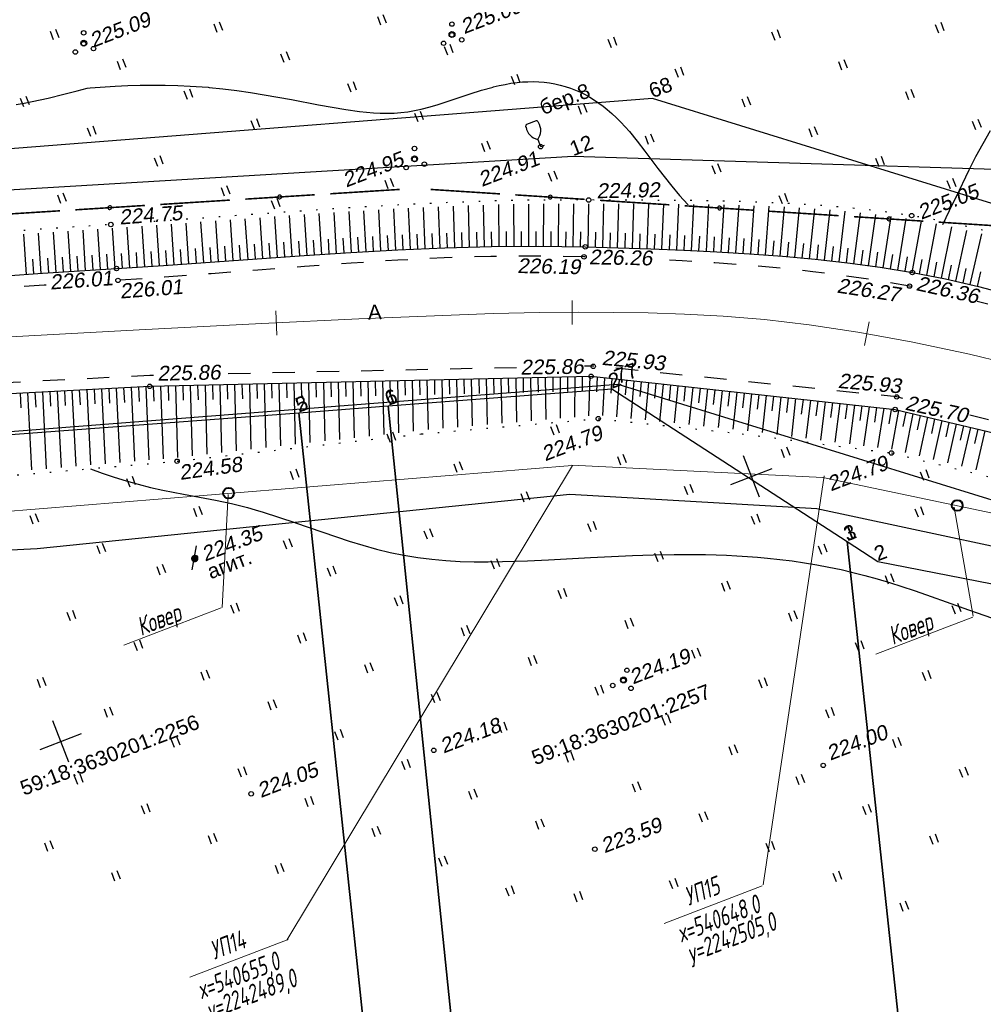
# Model space of a CAD drawing. Header units: millimetres. Extents: x -10 to 1169, y 1 to 1686.
# Tile 210 of 224: x 751 to 816, y 1521 to 1587. Entities that reach past the tile are written whole.
import ezdxf
from ezdxf.enums import TextEntityAlignment as Align
from ezdxf.lldxf.tags import DXFTag

# ---------------------------------------------------------------- set-up
doc = ezdxf.new("R2010")
doc.units = ezdxf.units.MM
for name, pattern in [('ADOT1', [1, 0, -1]), ('AHIDDEN2', [3, 1.5, -1.5]), ('CONTI', [0]), ('PHANTOM2', [1.25, 0.625, -0.125, 0.125, -0.125, 0.125, -0.125])]:
    doc.linetypes.add(name, pattern=pattern)
for name, color, linetype in [('CONTURS', 7, 'Continuous'), ('COORDS', 7, 'Continuous'), ('GPR_PICK', 7, 'Continuous'), ('IZOLINES', 32, 'Continuous'), ('PDIGIT', 170, 'Continuous'), ('PICKETS', 7, 'Continuous'), ('ОБЪЕКТЫ_АВТОДОРОГ', 7, 'Continuous'), ('УЧАСТКИ', 7, 'Continuous')]:
    doc.layers.add(name, color=color, linetype=linetype)
doc.layers.add('СВЯЗЬ', color=170, linetype='Связь', lineweight=30)
doc.styles.add('GPR', font='isocpeui.ttf', dxfattribs={"width": 0.8})
doc.styles.get("Standard").update_dxf_attribs({"font": 'arial.ttf'})
tags = doc.linetypes.add('газ', pattern='A,42.7,-5.08,["Г",Standard,S=2.54,R=0,X=-2.54,Y=-1.27],-3.81', length=51.59).pattern_tags.tags
tags[6] = DXFTag(74, 10)
doc.linetypes.add('Связь', pattern='A,12.5,[130,ltypeshp.shx,S=1,R=-30,X=0,Y=0.9],1,[130,ltypeshp.shx,S=1,R=-30,X=0,Y=0.9],1,[130,ltypeshp.shx,S=1,R=-30,X=0,Y=0.9],4.5', length=19)

# ---------------------------------------------------------------- blocks, each defined once
blk = doc.blocks.new('401')
at = {"layer": 'CONTURS'}
for p, q in [((0, 0), (0, 1.2)), ((0.8, 0), (0.8, 1.2))]:
    blk.add_line(p, q, dxfattribs=at)
blk = doc.blocks.new('394')
at = {"layer": 'CONTURS', "color": 7, "linetype": 'Continuous'}
for centre, radius in [((0.52, 1.35), 0.3), ((0.03, 0.04), 0.4), ((-1.46, -0.66), 0.3), ((1, -1.11), 0.3)]:
    blk.add_circle(centre, radius, dxfattribs=at)
blk = doc.blocks.new('390_2')
at = {"layer": 'CONTURS', "color": 7}
for p, q in [((0.7, 3.47), (-0.69, 3.47)), ((0, 1.06), (0, 0.03)), ((0.02, 0), (0.58, 0))]:
    blk.add_line(p, q, dxfattribs=at)
at = {"layer": 'CONTURS', "color": 7, "linetype": 'Continuous'}
for centre, radius, start, end in [((1.01, 2.72), 1.95, 167.2459, 239.376), ((-19.94, 7.46), 19.52, 347.2459, 347.6983), ((-0.65, 3.26), 0.22, 101.9408, 167.6983), ((-0.69, 3.45), 0.0195, 90, 101.9408), ((-1.01, 2.72), 1.95, 300.624, 12.7541), ((0.65, 3.26), 0.22, 12.3017, 76.9673), ((19.94, 7.46), 19.52, 192.3017, 192.7541)]:
    blk.add_arc(centre, radius, start, end, dxfattribs=at)
blk = doc.blocks.new('107_1')
at = {"layer": 'CONTURS', "color": 7, "linetype": 'Continuous', "const_width": 0.5}
blk.add_lwpolyline([(-0.25, 0, 1), (0.25, 0, 1)], format="xyb", close=True, dxfattribs=at)
blk = doc.blocks.new('133')
at = {"layer": 'CONTURS', "color": 7, "linetype": 'Continuous', "const_width": 0.2}
for points in [[(-11, 0), (-2, 0)], [(0, 0), (9, 0)]]:
    blk.add_lwpolyline(points, dxfattribs=at)
at = {"layer": 'CONTURS', "color": 7, "linetype": 'Continuous', "const_width": 0.5}
blk.add_lwpolyline([(-6.79, 0, 1), (-6.29, 0, 1)], format="xyb", close=True, dxfattribs=at)
blk = doc.blocks.new('пкк')
at = {"layer": 'ОБЪЕКТЫ_АВТОДОРОГ', "lineweight": 15, "ltscale": 200}
blk.add_line((-0.011, -0.822), (-0.008, 0.805), dxfattribs=at)

msp = doc.modelspace()

# ---------------------------------------------------------------- linework, layer by layer
at = {"linetype": 'Continuous', "lineweight": 40}
for centre in [(764.97483, 1555.44269), (814.2128, 1554.61394)]:
    msp.add_circle(centre, 0.36213, dxfattribs=at)
at = {"layer": 'CONTURS', "lineweight": -2}
for p, q in [((786.2641, 1572.12888), (786.28064, 1574.99941)), ((787.264, 1572.1144), (787.29678, 1575.00133)), ((788.26389, 1572.09991), (788.31141, 1575.00325)), ((789.26375, 1572.08287), (789.32699, 1575.00496)), ((790.26334, 1572.05442), (790.33909, 1574.99872)), ((791.26294, 1572.02597), (791.34985, 1574.99248)), ((792.2624, 1571.99327), (792.36107, 1574.9874)), ((771.27738, 1571.57736), (771.10414, 1574.33633)), ((772.27529, 1571.64194), (772.10801, 1574.4026)), ((773.27322, 1571.70624), (773.11377, 1574.469)), ((774.27167, 1571.76202), (774.1191, 1574.52838)), ((775.27011, 1571.81781), (775.12477, 1574.58735)), ((776.26855, 1571.8736), (776.13201, 1574.64642)), ((777.26753, 1571.91886), (777.14269, 1574.69818)), ((778.26658, 1571.96237), (778.15284, 1574.74722)), ((779.26563, 1572.00587), (779.16426, 1574.79632)), ((780.2651, 1572.03856), (780.1793, 1574.8385)), ((781.26471, 1572.06627), (781.19314, 1574.87472)), ((782.26433, 1572.09397), (782.20805, 1574.91098)), ((783.26417, 1572.11171), (783.22672, 1574.94153)), ((784.26414, 1572.12009), (784.24324, 1574.96204)), ((785.2641, 1572.12847), (785.26024, 1574.98256)), ((793.26186, 1571.96043), (793.37237, 1574.9825)), ((794.26114, 1571.92245), (794.38549, 1574.97568)), ((795.26035, 1571.88273), (795.39908, 1574.96806)), ((796.25936, 1571.8381), (796.41521, 1574.95675)), ((797.25815, 1571.78901), (797.43165, 1574.94233)), ((798.25676, 1571.73637), (798.45097, 1574.92368)), ((799.25491, 1571.67542), (799.46985, 1574.89834)), ((800.25298, 1571.61338), (800.49154, 1574.86937)), ((801.25014, 1571.53804), (801.5112, 1574.829)), ((802.2473, 1571.4627), (802.5328, 1574.78672)), ((803.24326, 1571.37292), (803.55868, 1574.72676)), ((804.23899, 1571.28066), (804.58534, 1574.66678)), ((805.2335, 1571.17604), (805.61516, 1574.58353)), ((806.22724, 1571.06429), (806.64462, 1574.49964)), ((807.2199, 1570.94333), (807.67638, 1574.39112)), ((762.29938, 1570.94869), (762.11001, 1573.69842)), ((763.29692, 1571.01879), (763.106, 1573.76992)), ((764.2944, 1571.08979), (764.10235, 1573.84193)), ((765.29182, 1571.16151), (765.09964, 1573.91432)), ((766.28925, 1571.23323), (766.09789, 1573.98677)), ((767.28672, 1571.30425), (767.09729, 1574.05858)), ((768.28428, 1571.37413), (768.09735, 1574.12925)), ((769.28183, 1571.44401), (769.09843, 1574.19999)), ((770.27947, 1571.51279), (770.10115, 1574.27012)), ((808.2109, 1570.80952), (808.70612, 1574.27898)), ((809.20122, 1570.67065), (809.7368, 1574.14144)), ((810.18858, 1570.51221), (810.7628, 1573.99696)), ((811.17595, 1570.35377), (811.78656, 1573.82327)), ((752.3207, 1570.29643), (752.139, 1573.01393)), ((753.31859, 1570.36145), (753.13882, 1573.08274)), ((754.31648, 1570.4263), (754.13815, 1573.15151)), ((755.31444, 1570.49015), (755.13735, 1573.21905)), ((756.31249, 1570.55262), (756.13558, 1573.28558)), ((757.31054, 1570.61509), (757.13282, 1573.35221)), ((758.30844, 1570.67986), (758.1289, 1573.42019)), ((759.30632, 1570.74485), (759.12482, 1573.48816)), ((760.30421, 1570.80985), (760.12026, 1573.5561)), ((761.30184, 1570.8786), (761.11466, 1573.62698)), ((779.76537, 1572.02222), (779.7319, 1573.02166)), ((780.76491, 1572.05241), (780.73686, 1573.05202)), ((781.76452, 1572.08012), (781.7418, 1573.07986)), ((782.76425, 1572.10284), (782.74765, 1573.1027)), ((783.76416, 1572.1159), (783.75387, 1573.11585)), ((784.76412, 1572.12428), (784.75977, 1573.12427)), ((785.7641, 1572.12867), (785.76632, 1573.12867)), ((786.76405, 1572.12164), (786.77262, 1573.1216)), ((787.76395, 1572.10715), (787.77781, 1573.10706)), ((788.76382, 1572.09139), (788.78283, 1573.09121)), ((789.76355, 1572.06865), (789.78723, 1573.06837)), ((790.76314, 1572.0402), (790.79065, 1573.03982)), ((791.76267, 1572.00962), (791.79379, 1573.00914)), ((812.15767, 1570.16341), (812.81663, 1573.63458)), ((813.13936, 1569.97294), (813.84151, 1573.43093)), ((814.11614, 1569.7587), (814.86554, 1573.19749)), ((751.32297, 1570.22921), (751.13955, 1572.94305)), ((767.7855, 1571.33919), (767.71735, 1572.33686)), ((768.78306, 1571.40907), (768.71601, 1572.40682)), ((769.78065, 1571.4784), (769.71518, 1572.47625)), ((770.77842, 1571.54508), (770.71482, 1572.54305)), ((771.77634, 1571.60965), (771.71476, 1572.60775)), ((772.77426, 1571.67409), (772.71521, 1572.67234)), ((773.77244, 1571.73413), (773.7161, 1572.73254)), ((774.77089, 1571.78992), (774.71715, 1572.78847)), ((775.76933, 1571.84571), (775.71854, 1572.84441)), ((776.76804, 1571.89623), (776.72101, 1572.89513)), ((777.76705, 1571.94062), (777.72421, 1572.9397)), ((778.76611, 1571.98412), (778.72755, 1572.98338)), ((792.76213, 1571.97685), (792.79688, 1572.97625)), ((793.7615, 1571.94144), (793.80013, 1572.94069)), ((794.76075, 1571.90259), (794.80356, 1572.90167)), ((795.75986, 1571.86041), (795.80728, 1572.85929)), ((796.75875, 1571.81356), (796.81119, 1572.81218)), ((797.75746, 1571.76269), (797.81535, 1572.76101)), ((798.75584, 1571.70589), (798.81953, 1572.70386)), ((799.75394, 1571.6444), (799.82377, 1572.64196)), ((800.75156, 1571.57571), (800.82765, 1572.57281)), ((801.74872, 1571.50037), (801.83106, 1572.49697)), ((802.74528, 1571.41781), (802.8349, 1572.41379)), ((815.09076, 1569.53485), (815.88294, 1572.96491)), ((758.80738, 1570.71236), (758.74168, 1571.7102)), ((759.80527, 1570.77735), (759.73884, 1571.77514)), ((760.80303, 1570.84422), (760.73564, 1571.84195)), ((761.80061, 1570.91365), (761.73229, 1571.91131)), ((762.79815, 1570.98374), (762.72918, 1571.98136)), ((763.79566, 1571.05429), (763.72624, 1572.05188)), ((764.79311, 1571.12565), (764.72348, 1572.12323)), ((765.79054, 1571.19737), (765.72105, 1572.19496)), ((766.78799, 1571.26874), (766.71901, 1572.26636)), ((803.74112, 1571.32679), (803.83884, 1572.322)), ((804.73625, 1571.22835), (804.8428, 1572.22266)), ((805.73037, 1571.12017), (805.84635, 1572.11342)), ((806.72357, 1571.00381), (806.84952, 1571.99585)), ((807.7154, 1570.87642), (807.8517, 1571.86709)), ((808.70606, 1570.74009), (808.85297, 1571.72924)), ((751.82184, 1570.26282), (751.75476, 1571.26057)), ((752.81965, 1570.32894), (752.75333, 1571.32674)), ((753.81754, 1570.39388), (753.75193, 1571.39172)), ((754.81546, 1570.45823), (754.75044, 1571.45611)), ((755.81347, 1570.52139), (755.74879, 1571.51929)), ((756.81151, 1570.58386), (756.74682, 1571.58176)), ((757.80949, 1570.64748), (757.7444, 1571.64536)), ((809.6949, 1570.59143), (809.85246, 1571.57894)), ((810.68227, 1570.43299), (810.85022, 1571.41878)), ((811.66681, 1570.25859), (811.84674, 1571.24227)), ((812.64851, 1570.06818), (812.84126, 1571.04942)), ((813.62775, 1569.86582), (813.83371, 1570.84438)), ((814.60345, 1569.64677), (814.82244, 1570.6225)), ((815.57672, 1569.41719), (815.80793, 1570.3901)), ((774.87852, 1563.01044), (774.90122, 1562.0107)), ((775.37839, 1563.02182), (775.4602, 1559.41394)), ((775.87827, 1563.0332), (775.90089, 1562.03345)), ((776.37814, 1563.04458), (776.45764, 1559.52561)), ((776.87801, 1563.05596), (776.90054, 1562.05621)), ((777.37788, 1563.06734), (777.45498, 1559.63727)), ((777.87775, 1563.07871), (777.90014, 1562.07897)), ((778.37762, 1563.09009), (778.45243, 1559.73726)), ((778.87749, 1563.10147), (778.89967, 1562.10172)), ((779.37736, 1563.11285), (779.44995, 1559.82281)), ((779.87723, 1563.12423), (779.8991, 1562.12447)), ((780.3771, 1563.13561), (780.44708, 1559.90833)), ((780.87697, 1563.14699), (780.89837, 1562.14722)), ((781.37684, 1563.15837), (781.44365, 1559.9938)), ((781.87671, 1563.16975), (781.89739, 1562.16996)), ((782.37658, 1563.18113), (782.43935, 1560.07918)), ((782.87645, 1563.19251), (782.89602, 1562.1927)), ((783.37632, 1563.20388), (783.43376, 1560.16445)), ((783.87619, 1563.21526), (783.89408, 1562.21542)), ((784.37606, 1563.22664), (784.42624, 1560.24954)), ((784.87593, 1563.23802), (784.89124, 1562.23814)), ((785.3758, 1563.2494), (785.41581, 1560.33436)), ((785.87568, 1563.26078), (785.88703, 1562.26084)), ((786.37555, 1563.27216), (786.40103, 1560.41877)), ((786.87542, 1563.28354), (786.88072, 1562.28355)), ((787.37529, 1563.29492), (787.37975, 1560.50257)), ((787.87516, 1563.3063), (787.87121, 1562.3063)), ((788.37503, 1563.31768), (788.34873, 1560.58542)), ((788.8749, 1563.32905), (788.85679, 1562.32922)), ((789.37477, 1563.34043), (789.30313, 1560.66684)), ((789.87244, 1563.2922), (789.83276, 1562.29299)), ((790.37011, 1563.24397), (790.23437, 1560.69471)), ((790.86713, 1563.18953), (790.80481, 1562.19147)), ((791.36416, 1563.13509), (791.18212, 1560.59523)), ((791.86119, 1563.08065), (791.78345, 1562.08368)), ((792.35822, 1563.02621), (792.14477, 1560.49409)), ((753.89013, 1562.36507), (753.94074, 1561.36636)), ((754.38946, 1562.39098), (754.64803, 1557.26393)), ((754.88879, 1562.41688), (754.93879, 1561.41813)), ((755.38811, 1562.44279), (755.64126, 1557.34903)), ((755.88744, 1562.46869), (755.93653, 1561.4699)), ((756.38677, 1562.4946), (756.63265, 1557.43396)), ((756.8861, 1562.5205), (756.9338, 1561.52164)), ((757.38543, 1562.54641), (757.62127, 1557.51865)), ((757.88476, 1562.57231), (757.93036, 1561.57335)), ((758.38409, 1562.59822), (758.60576, 1557.60298)), ((758.88341, 1562.62412), (758.92585, 1561.62502)), ((759.38274, 1562.65003), (759.58404, 1557.68676)), ((759.88251, 1562.66524), (759.92016, 1561.66595)), ((760.38228, 1562.68045), (760.55301, 1557.76971)), ((760.88215, 1562.69183), (760.91497, 1561.69237)), ((761.38202, 1562.70321), (761.53178, 1557.8547)), ((761.88189, 1562.71458), (761.91147, 1561.71502)), ((762.38176, 1562.72596), (762.51636, 1557.96488)), ((762.88163, 1562.73734), (762.90902, 1561.73772)), ((763.3815, 1562.74872), (763.50534, 1558.07557)), ((763.88137, 1562.7601), (763.90727, 1561.76044)), ((764.38124, 1562.77148), (764.49724, 1558.1866)), ((764.88111, 1562.78286), (764.906, 1561.78317)), ((765.38098, 1562.79424), (765.49108, 1558.29785)), ((765.88086, 1562.80562), (765.90506, 1561.80591)), ((766.38073, 1562.817), (766.48621, 1558.40925)), ((766.8806, 1562.82838), (766.90433, 1561.82866)), ((767.38047, 1562.83975), (767.4822, 1558.52075)), ((767.88034, 1562.85113), (767.90376, 1561.85141)), ((768.38021, 1562.86251), (768.47876, 1558.63232)), ((768.88008, 1562.87389), (768.90328, 1561.87416)), ((769.37995, 1562.88527), (769.4757, 1558.74393)), ((769.87982, 1562.89665), (769.90287, 1561.89692)), ((770.37969, 1562.90803), (770.47289, 1558.85557)), ((770.87956, 1562.91941), (770.90251, 1561.91967)), ((771.37943, 1562.93079), (771.47024, 1558.96723)), ((771.8793, 1562.94217), (771.90217, 1561.94243)), ((772.37917, 1562.95355), (772.46769, 1559.0789)), ((772.87904, 1562.96492), (772.90185, 1561.96518)), ((773.37891, 1562.9763), (773.46518, 1559.19058)), ((773.87878, 1562.98768), (773.90154, 1561.98794)), ((774.37865, 1562.99906), (774.4627, 1559.30226)), ((792.85524, 1562.97177), (792.76709, 1561.97567)), ((793.35227, 1562.91734), (793.11813, 1560.39176)), ((793.8493, 1562.8629), (793.7542, 1561.86743)), ((794.34633, 1562.80846), (794.09848, 1560.28868)), ((794.84335, 1562.75402), (794.74359, 1561.75901)), ((795.34038, 1562.69958), (795.08348, 1560.1851)), ((795.83741, 1562.64514), (795.73449, 1561.65045)), ((796.33444, 1562.5907), (796.07153, 1560.0812)), ((796.83146, 1562.53626), (796.72638, 1561.5418)), ((797.32849, 1562.48183), (797.06155, 1559.97709)), ((797.82552, 1562.42739), (797.7189, 1561.43309)), ((798.32255, 1562.37295), (798.05279, 1559.87285)), ((750.89416, 1562.20965), (750.94562, 1561.21097)), ((751.39349, 1562.23555), (751.66249, 1557.00813)), ((751.89282, 1562.26146), (751.9441, 1561.26277)), ((752.39214, 1562.28736), (752.65831, 1557.09346)), ((752.89147, 1562.31327), (752.94249, 1561.31457)), ((753.3908, 1562.33917), (753.65358, 1557.17873)), ((798.81957, 1562.31851), (798.71178, 1561.32434)), ((799.3166, 1562.26407), (799.04471, 1559.76854)), ((799.81363, 1562.20963), (799.70485, 1561.21557)), ((800.31066, 1562.15519), (800.03602, 1559.65653)), ((800.80768, 1562.10075), (800.69793, 1561.10679)), ((801.30471, 1562.04631), (801.02554, 1559.52964)), ((801.80174, 1561.99188), (801.69088, 1560.99804)), ((802.29877, 1561.93744), (802.01447, 1559.40283)), ((802.79579, 1561.883), (802.68352, 1560.88932)), ((803.29282, 1561.82856), (803.00232, 1559.27616)), ((803.78985, 1561.77412), (803.67561, 1560.78067)), ((804.28688, 1561.71968), (803.98835, 1559.14972)), ((804.7839, 1561.66524), (804.66684, 1560.67212)), ((805.28093, 1561.6108), (804.97158, 1559.02365)), ((805.77796, 1561.55636), (805.65676, 1560.56374)), ((806.27499, 1561.50193), (805.95052, 1558.89812)), ((806.77202, 1561.44749), (806.64469, 1560.45563)), ((807.26904, 1561.39305), (806.92298, 1558.77342)), ((807.76607, 1561.33861), (807.62966, 1560.34796)), ((808.2631, 1561.28417), (807.8857, 1558.64994)), ((808.76013, 1561.22973), (808.61021, 1560.24103)), ((809.25715, 1561.17529), (808.83375, 1558.52827)), ((809.75236, 1561.10619), (809.58216, 1560.12078)), ((810.24756, 1561.0371), (809.75991, 1558.40923)), ((810.734, 1560.92144), (810.54344, 1559.93976)), ((811.22044, 1560.80578), (810.68991, 1558.18854)), ((811.70688, 1560.69013), (811.50272, 1559.71119)), ((812.19332, 1560.57447), (811.6325, 1557.95867)), ((812.67976, 1560.45882), (812.46648, 1559.48182)), ((813.1662, 1560.34316), (812.58475, 1557.72638)), ((813.65264, 1560.2275), (813.43331, 1559.25185)), ((814.13908, 1560.11185), (813.54342, 1557.49251)), ((814.62552, 1559.99619), (814.40216, 1559.02145)), ((815.11196, 1559.88053), (814.50636, 1557.25759)), ((815.5984, 1559.76488), (815.37235, 1558.79076)), ((816.08484, 1559.64922), (815.47213, 1557.02197))]:
    msp.add_line(p, q, dxfattribs=at)
at = {"layer": 'CONTURS', "color": 1, "linetype": 'газ', "lineweight": 15}
for p, q in [((715.36839, 1551.39339), (788.18649, 1557.3148)), ((788.17966, 1557.32261), (805.13036, 1556.4912)), ((805.13036, 1556.4912), (825.70315, 1552.16795))]:
    msp.add_line(p, q, dxfattribs=at)
at = {"layer": 'CONTURS', "color": 0, "linetype": 'CONTI', "lineweight": 15}
for p, q in [((788.20529, 1557.30357), (768.90876, 1525.23972)), ((805.21124, 1556.61481), (801.08953, 1528.9679)), ((764.95523, 1555.35177), (764.54293, 1547.71939)), ((814.00864, 1554.49468), (815.29813, 1547.12492)), ((764.46877, 1547.68179), (757.90605, 1545.1626)), ((815.26365, 1547.07129), (808.70093, 1544.55209)), ((794.40378, 1526.36478), (801.03809, 1528.91146)), ((762.35957, 1522.72292), (768.99388, 1525.2696))]:
    msp.add_line(p, q, dxfattribs=at)
at = {"layer": 'CONTURS', "linetype": 'ADOT1', "flags": 128}
msp.add_lwpolyline([(858.21767, 1561.11363), (855.868, 1561.72616), (853.51942, 1562.34261), (851.17193, 1562.96298), (848.82553, 1563.58727), (846.48021, 1564.21548), (844.13599, 1564.8476), (841.79285, 1565.48364), (839.4508, 1566.1236), (837.10984, 1566.76748), (834.76997, 1567.41528), (832.406, 1568.10386), (830.05078, 1568.84074), (827.70104, 1569.60692), (825.35351, 1570.38345), (823.00492, 1571.15135), (820.65199, 1571.89166), (818.29144, 1572.58539), (815.92001, 1573.21358), (813.53442, 1573.75725), (811.1314, 1574.19744), (808.98014, 1574.50047), (806.81571, 1574.73632), (804.64045, 1574.91375), (802.45668, 1575.04151), (800.26673, 1575.12834), (798.07293, 1575.18302), (795.8776, 1575.21427), (793.68307, 1575.23086), (791.49167, 1575.24154), (789.30573, 1575.25507), (786.07647, 1575.24902), (782.84691, 1575.18392), (779.6172, 1575.06858), (776.38749, 1574.91182), (773.15794, 1574.72245), (769.92871, 1574.50928), (766.69995, 1574.28113), (763.47183, 1574.04682), (760.2445, 1573.81516), (757.01813, 1573.59496), (754.55676, 1573.4309), (752.09573, 1573.26155), (749.63505, 1573.08689), (747.1747, 1572.90693), (744.71469, 1572.72167), (742.25502, 1572.53111), (739.79568, 1572.33525), (737.33669, 1572.13409), (734.87803, 1571.92763), (732.41972, 1571.71587)], dxfattribs=at)
at = {"layer": 'CONTURS', "linetype": 'Continuous', "flags": 128}
msp.add_lwpolyline([(749.89071, 1570.13272), (752.39393, 1570.30137), (754.8975, 1570.46405), (757.40143, 1570.62078), (760.56739, 1570.82699), (763.73484, 1571.04956), (766.90338, 1571.27739), (770.07263, 1571.4994), (773.24218, 1571.7045), (776.41164, 1571.88159), (779.58062, 1572.01959), (782.74873, 1572.1074), (785.91556, 1572.13392), (789.08073, 1572.08808), (791.2953, 1572.02505), (793.5143, 1571.95214), (795.73569, 1571.86383), (797.95739, 1571.75465), (800.17736, 1571.61909), (802.39354, 1571.45165), (804.60387, 1571.24685), (806.8063, 1570.99918), (808.99876, 1570.70314), (811.17921, 1570.35324), (813.42252, 1569.91801), (815.65212, 1569.40592), (817.87056, 1568.83106)], dxfattribs=at)
at = {"layer": 'CONTURS', "linetype": 'AHIDDEN2', "flags": 128}
for points in [[(789.07945, 1571.41082), (788.99032, 1571.41391), (785.84528, 1571.46816), (782.69821, 1571.43905), (779.54953, 1571.34003), (776.39969, 1571.18452), (773.24913, 1570.98598), (770.09827, 1570.75784), (766.94757, 1570.51353), (763.79745, 1570.2665), (760.64835, 1570.03019), (757.50071, 1569.81804), (757.11221, 1569.79354)], [(811.16823, 1569.39788), (810.99215, 1569.43416), (808.8227, 1569.80702), (806.6408, 1570.12916), (804.44855, 1570.40502), (802.24806, 1570.63906), (800.04144, 1570.83572), (797.83081, 1570.99944), (795.61827, 1571.13468), (793.72392, 1571.22989)], [(752.6592, 1569.50841), (752.5029, 1569.49827), (750.00442, 1569.33157), (747.50621, 1569.16033), (745.00828, 1568.98455), (742.51062, 1568.80422), (740.01325, 1568.61935), (737.51615, 1568.42994), (735.01932, 1568.23598), (732.52278, 1568.03749)], [(856.84728, 1557.46198), (854.45505, 1557.97473), (852.06581, 1558.49885), (849.67955, 1559.03436), (847.29627, 1559.58126), (844.91597, 1560.13953), (842.53865, 1560.7092), (840.16432, 1561.29024), (837.79296, 1561.88267), (835.42459, 1562.48649), (833.05919, 1563.10168), (830.84551, 1563.71388), (828.64198, 1564.37365), (826.44539, 1565.0649), (824.2525, 1565.77155), (822.06009, 1566.47751), (819.86493, 1567.16671), (817.66379, 1567.82306), (815.56069, 1568.401)], [(784.44071, 1563.92117), (764.48605, 1563.49091)], [(810.54208, 1561.84228), (810.12283, 1561.94628), (789.62681, 1564.03299), (789.01533, 1564.01981)], [(759.91154, 1563.39227), (759.64828, 1563.3866), (740.028, 1562.40268)], [(830.88676, 1556.79344), (830.82546, 1556.81031), (815.05813, 1560.72192)]]:
    msp.add_lwpolyline(points, dxfattribs=at)
at = {"layer": 'CONTURS', "linetype": 'Continuous'}
msp.add_lwpolyline([(715.44318, 1560.34476), (735.14737, 1561.39272), (759.64609, 1562.66369), (789.46966, 1563.34259), (810.0158, 1561.0922), (830.59868, 1556.1984), (854.22659, 1549.68957)], dxfattribs=at)
at = {"layer": 'CONTURS', "linetype": 'ADOT1'}
msp.add_lwpolyline([(714.47925, 1554.7497), (727.19159, 1555.19603), (735.37311, 1555.26566), (749.59822, 1556.58049), (761.49461, 1557.5998), (778.01219, 1559.44909), (789.95305, 1560.47324), (799.67232, 1559.45116), (809.76618, 1558.15678), (831.69264, 1552.8072), (854.46455, 1546.21508)], dxfattribs=at)
at = {"layer": 'CONTURS'}
msp.add_lwpolyline([(762.50671, 1550.25357), (762.80398, 1551.87533)], dxfattribs=at)
at = {"layer": 'COORDS', "lineweight": -2}
for p, q in [((800.84826, 1555.17268), (799.77316, 1557.97342)), ((798.91034, 1556.03549), (801.71108, 1557.1106)), ((754.16924, 1537.25428), (753.09414, 1540.05502)), ((752.23132, 1538.1171), (755.03206, 1539.1922))]:
    msp.add_line(p, q, dxfattribs=at)
at = {"layer": 'IZOLINES'}
for points in [[(755.41491, 1582.81833), (755.6289, 1582.83403), (755.62899, 1582.83404), (755.62903, 1582.83383), (757.3161, 1582.94112), (758.16034, 1582.98117), (759.005, 1583.00853), (759.8499, 1583.021), (760.69476, 1583.01696), (761.53921, 1582.99533), (762.38285, 1582.95555), (763.58768, 1582.86703), (763.66098, 1582.86046), (763.66123, 1582.86043), (763.66138, 1582.86038), (764.59311, 1582.76526), (765.52239, 1582.6499), (766.44911, 1582.51627), (767.37332, 1582.36685), (769.21556, 1582.03358), (771.0546, 1581.68302), (772.89861, 1581.36358), (773.82542, 1581.23751), (774.75588, 1581.15077), (775.22236, 1581.12733), (775.68913, 1581.12034), (776.15549, 1581.13218), (776.62048, 1581.16479), (777.08303, 1581.2192), (777.54217, 1581.29511), (777.99728, 1581.39082), (778.59084, 1581.54243), (778.59938, 1581.5448), (778.59938, 1581.5448), (778.59938, 1581.5448), (778.59938, 1581.5448), (778.59938, 1581.5448), (778.59939, 1581.5448), (778.5994, 1581.54481), (778.60003, 1581.54695), (779.14323, 1581.70517), (780.218, 1582.05791), (781.28944, 1582.4206), (782.06128, 1582.66623), (782.85212, 1582.88797), (782.85938, 1582.88981), (782.85938, 1582.88982), (782.85938, 1582.88982), (782.85939, 1582.88982), (782.8594, 1582.88982), (782.85972, 1582.88938), (783.25535, 1582.98498), (783.65364, 1583.06805), (784.05434, 1583.13743), (784.47157, 1583.19316), (784.47363, 1583.19339), (784.47363, 1583.19339), (784.47363, 1583.19339), (784.47363, 1583.19339), (784.47363, 1583.19339), (784.47363, 1583.19339), (784.47364, 1583.19339), (784.47373, 1583.19311), (784.83847, 1583.22725), (785.20407, 1583.24652), (785.5699, 1583.25039), (785.93528, 1583.23822), (786.29944, 1583.20947), (786.66156, 1583.16382), (787.02079, 1583.10106), (787.37628, 1583.02116), (787.72718, 1582.92426), (788.07269, 1582.8106), (788.41206, 1582.68059), (788.74459, 1582.53475), (789.0697, 1582.37368), (789.38689, 1582.19808), (789.69576, 1582.00874), (789.99604, 1581.80647), (790.28523, 1581.59395), (790.55857, 1581.3764), (790.55779, 1581.37867), (790.87883, 1581.10012), (791.18897, 1580.80984), (791.48799, 1580.5084), (792.05579, 1579.87841), (792.59137, 1579.2215), (793.10622, 1578.5484), (793.97727, 1577.38268), (793.97837, 1577.3847), (794.92419, 1576.17918), (795.44838, 1575.56426), (796.01761, 1574.94079), (796.02851, 1574.9293), (796.02851, 1574.92929), (796.02852, 1574.92929)], [(750.62986, 1581.69882), (751.16958, 1581.79622), (751.70746, 1581.90296), (752.77815, 1582.13938), (753.84314, 1582.39955), (754.73312, 1582.63185), (755.41491, 1582.81833)], [(813.23301, 1573.59446), (813.69239, 1574.53595), (814.1281, 1575.45648), (814.12797, 1575.45384), (815.00729, 1577.28239), (815.46964, 1578.18519), (815.95511, 1579.07541), (816.46837, 1579.94938)], [(755.63359, 1557.07607), (756.43628, 1556.79632), (757.2434, 1556.52997), (758.05544, 1556.27948), (758.87252, 1556.04655), (759.69477, 1555.83343), (760.52222, 1555.64259), (761.22551, 1555.49903), (761.92191, 1555.37024), (761.92004, 1555.36934), (764.0942, 1554.97353), (764.63476, 1554.85968), (765.17328, 1554.73679), (765.70951, 1554.60457), (766.24336, 1554.46324), (766.77483, 1554.31337), (767.30401, 1554.15577), (768.35622, 1553.82125), (769.5194, 1553.42773), (769.50511, 1553.43113), (773.12646, 1552.1982), (774.0413, 1551.9201), (774.96286, 1551.66624), (775.89158, 1551.44166), (776.82719, 1551.25016), (777.76881, 1551.09395), (778.71516, 1550.97338), (779.66479, 1550.88702), (780.6164, 1550.83201), (781.56895, 1550.80447), (782.5217, 1550.80001), (783.47425, 1550.81413), (784.32286, 1550.83887), (785.1793, 1550.87253), (785.18146, 1550.87262), (785.18224, 1550.8742), (786.59917, 1550.94089), (789.43209, 1551.09272), (790.8467, 1551.16328), (790.84688, 1551.16328), (790.84722, 1551.1633), (790.84679, 1551.16416), (792.25913, 1551.22344), (793.67192, 1551.26866), (795.08507, 1551.29421), (796.49827, 1551.29549), (797.20477, 1551.28565), (797.91109, 1551.26813), (798.61713, 1551.24244), (799.32275, 1551.20808), (800.02782, 1551.16457), (800.71817, 1551.11259), (801.3935, 1551.05227), (801.38761, 1551.05162), (802.22266, 1550.96466), (803.05563, 1550.8607), (803.88624, 1550.74016), (804.714, 1550.60231), (805.53845, 1550.44661), (806.35911, 1550.27284), (807.16052, 1550.08486), (807.95834, 1549.8801), (807.95872, 1549.88), (807.95947, 1549.8798), (807.95862, 1549.87954), (808.80184, 1549.6454), (809.64032, 1549.39512), (810.47458, 1549.1314), (811.30524, 1548.85666), (812.13298, 1548.57337), (813.78267, 1547.99033), (814.97136, 1547.5632), (814.97272, 1547.56271), (814.97234, 1547.5635), (816.59011, 1546.9835)]]:
    msp.add_lwpolyline(points, dxfattribs=at)
at = {"layer": 'PICKETS', "color": 7, "lineweight": -2}
for centre in [(780.06401, 1586.41646), (755.1794, 1585.82429), (786.05616, 1578.85675), (777.53718, 1578.01169), (789.30573, 1575.25507), (811.1314, 1574.19744), (757.01813, 1573.59496), (789.08073, 1572.08808), (788.99032, 1571.41391), (757.40143, 1570.62078), (811.17921, 1570.35324), (757.50071, 1569.81804), (810.99215, 1569.43416), (789.6124, 1564.01437), (789.46966, 1563.34259), (759.64609, 1562.66369), (810.12283, 1561.94628), (810.0158, 1561.0922), (789.95305, 1560.47324), (761.49461, 1557.5998), (809.76618, 1558.15678), (762.7345, 1551.09938), (791.65036, 1542.79428), (778.83939, 1538.06191), (805.15541, 1537.04306), (766.50086, 1535.12083), (789.7263, 1531.38495)]:
    msp.add_circle(centre, 0.15, dxfattribs=at)
at = {"layer": 'ОБЪЕКТЫ_АВТОДОРОГ', "color": 0, "linetype": 'PHANTOM2', "lineweight": 15, "ltscale": 200}
msp.add_lwpolyline([(704.67517, 1563.43067), (721.31139, 1564.38296), (736.02071, 1565.21484), (748.599, 1565.91384), (758.92597, 1566.47226), (767.21681, 1566.90137), (773.77058, 1567.21719), (778.88635, 1567.43578), (782.86317, 1567.57314), (786.00009, 1567.64532), (788.59619, 1567.66835), (790.95052, 1567.65825), (793.31931, 1567.62425), (795.78748, 1567.5484), (798.39713, 1567.4059), (801.19037, 1567.17199), (804.2093, 1566.82189), (807.496, 1566.33084), (811.09258, 1565.67405), (815.04114, 1564.82675), (819.36186, 1563.77542)], dxfattribs=at)
at = {"layer": 'СВЯЗЬ', "color": 5, "linetype": 'Связь', "lineweight": 30}
msp.add_lwpolyline([(1140.17938, 1586.19975), (1135.18964, 1584.48787), (1078.1599, 1548.52569), (1066.45394, 1542.91172), (1027.16293, 1530.90976), (1015.71375, 1529.2217), (957.29678, 1536.35357), (952.16668, 1534.78451), (950.09809, 1528.67342), (940.49984, 1526.03079), (934.45956, 1528.92117), (931.89451, 1534.04127), (898.02976, 1533.2508), (861.27409, 1538.81666), (824.74606, 1550.10763), (804.72347, 1554.37155), (788.03299, 1555.34507), (752.03704, 1551.68887), (619.14119, 1544.95982), (587.69355, 1543.13491), (552.03439, 1543.13491)], dxfattribs=at)
at = {"layer": 'УЧАСТКИ', "color": 6, "linetype": 'Continuous', "lineweight": -2}
for p, q in [((793.61093, 1582.1188), (711.34404, 1575.6496)), ((871.2467, 1558.09534), (793.61093, 1582.1188)), ((788.25958, 1578.20082), (711.563, 1573.62335)), ((870.68597, 1575.62897), (788.25958, 1578.20082)), ((713.38801, 1556.73463), (791.27928, 1562.80007)), ((775.76468, 1561.33267), (790.87558, 1562.48443)), ((790.87558, 1562.48443), (806.76586, 1552.1742)), ((791.27928, 1562.80007), (867.11265, 1539.37011)), ((769.72635, 1560.87856), (775.76468, 1561.33267)), ((775.76468, 1561.33267), (780.36553, 1516.64321)), ((780.36553, 1516.64321), (775.76468, 1561.33267)), ((739.70917, 1558.60003), (769.72635, 1560.87856)), ((774.37726, 1516.97955), (769.72635, 1560.87856)), ((769.72635, 1560.87856), (774.37726, 1516.97955)), ((806.76586, 1552.1742), (810.29188, 1519.4653)), ((810.29188, 1519.4653), (806.76586, 1552.1742)), ((806.76586, 1552.1742), (808.83629, 1550.82667)), ((808.83629, 1550.82667), (837.80076, 1545.16025))]:
    msp.add_line(p, q, dxfattribs=at)

# ---------------------------------------------------------------- block references
at = {"layer": 'CONTURS', "lineweight": -2, "yscale": 0.5}
for name, p, xscale, zscale, rotation in [('401', (775.26579, 1587.06251), 0.5, 0.5, 21), ('401', (764.20891, 1586.56718), 0.5, 0.5, 21), ('394', (780.06401, 1586.41646), 0.5, 0.5, 21), ('401', (812.95825, 1586.53527), 0.5, 0.5, 21), ('401', (753.15202, 1586.07185), 0.5, 0.5, 21), ('394', (755.1794, 1585.82429), 0.5, 0.5, 21), ('401', (801.90137, 1586.03993), 0.5, 0.5, 21), ('401', (779.78761, 1585.04927), 0.5, 0.5, 21), ('401', (790.84449, 1585.5446), 0.5, 0.5, 21), ('401', (768.73072, 1584.55394), 0.5, 0.5, 21), ('401', (757.67384, 1584.05861), 0.5, 0.5, 21), ('401', (806.42319, 1584.02669), 0.5, 0.5, 21), ('401', (784.30943, 1583.03603), 0.5, 0.5, 21), ('401', (795.36631, 1583.53136), 0.5, 0.5, 21), ('401', (773.25254, 1582.54069), 0.5, 0.5, 21), ('401', (762.19566, 1582.04536), 0.5, 0.5, 21), ('401', (810.94501, 1582.01345), 0.5, 0.5, 21), ('401', (751.13878, 1581.55003), 0.5, 0.5, 21), ('401', (788.83125, 1581.02278), 0.5, 0.5, 21), ('401', (799.88813, 1581.51811), 0.5, 0.5, 21), ('401', (777.77436, 1580.52745), 0.5, 0.5, 21), ('401', (766.71748, 1580.03212), 0.5, 0.5, 21), ('390_2', (786.05616, 1578.85675), 0.5, 0.5, 21), ('401', (815.46683, 1580.0002), 0.5, 0.5, 21), ('401', (755.6606, 1579.53679), 0.5, 0.5, 21), ('401', (793.35307, 1579.00954), 0.5, 0.5, 21), ('401', (804.40995, 1579.50487), 0.5, 0.5, 21), ('394', (777.53718, 1578.01169), 0.5, 0.5, 21), ('401', (782.29618, 1578.51421), 0.5, 0.5, 21), ('401', (760.18242, 1577.52354), 0.5, 0.5, 21), ('401', (797.87488, 1576.9963), 0.5, 0.5, 21), ('401', (808.93177, 1577.49163), 0.5, 0.5, 21), ('401', (786.818, 1576.50096), 0.5, 0.5, 21), ('401', (775.76112, 1576.00563), 0.5, 0.5, 21), ('401', (813.75511, 1575.99809), 0.5, 0.5, 21), ('401', (753.64736, 1575.01497), 0.5, 0.5, 21), ('401', (764.70424, 1575.5103), 0.5, 0.5, 21), ('133', (771.84291, 1575.67299), 0.5229768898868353, 0.5229768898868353, 3.602346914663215), ('133', (783.30641, 1575.66611), 0.5212692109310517, 0.5212692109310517, 176.3170257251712), ('401', (802.3967, 1574.98305), 0.5, 0.5, 21), ('133', (760.36015, 1574.95008), 0.5229768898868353, 0.5229768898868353, 3.602346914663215), ('401', (768.09454, 1574.64044), 0.5, 0.5, 21), ('133', (794.75065, 1574.92946), 0.5212692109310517, 0.5212692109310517, 176.3170257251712), ('133', (748.87739, 1574.22717), 0.5229768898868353, 0.5229768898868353, 3.602346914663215), ('133', (806.19489, 1574.19281), 0.5212692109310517, 0.5212692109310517, 176.3170257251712), ('133', (817.63912, 1573.45616), 0.5212692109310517, 0.5212692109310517, 176.3170257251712), ('401', (786.96387, 1559.3533), 0.5, 0.5, 21), ('401', (775.90698, 1558.85796), 0.5, 0.5, 21), ('401', (802.54257, 1557.83538), 0.5, 0.5, 21), ('401', (791.48568, 1557.34005), 0.5, 0.5, 21), ('401', (769.37192, 1556.34939), 0.5, 0.5, 21), ('401', (780.4288, 1556.84472), 0.5, 0.5, 21), ('401', (758.31504, 1555.85406), 0.5, 0.5, 21), ('401', (811.94478, 1556.30694), 0.5, 0.5, 21), ('401', (796.0075, 1555.32681), 0.5, 0.5, 21), ('401', (784.95062, 1554.83148), 0.5, 0.5, 21), ('401', (762.83686, 1553.84081), 0.5, 0.5, 21), ('401', (811.58621, 1553.8089), 0.5, 0.5, 21), ('401', (751.77997, 1553.34548), 0.5, 0.5, 21), ('401', (800.52932, 1553.31356), 0.5, 0.5, 21), ('401', (789.47244, 1552.81823), 0.5, 0.5, 21), ('401', (778.41556, 1552.3229), 0.5, 0.5, 21), ('401', (756.30179, 1551.33224), 0.5, 0.5, 21), ('401', (768.91101, 1551.65521), 0.5, 0.5, 21), ('401', (805.05114, 1551.30032), 0.5, 0.5, 21), ('107_1', (762.68999, 1551.02036), 0.5, 0.5, 21), ('401', (793.99426, 1550.80499), 0.5, 0.5, 21), ('401', (760.3544, 1549.91073), 0.5, 0.5, 21), ('401', (771.8805, 1549.81432), 0.5, 0.5, 21), ('401', (782.93738, 1550.30966), 0.5, 0.5, 21), ('401', (809.57296, 1549.28708), 0.5, 0.5, 21), ('401', (798.51608, 1548.79175), 0.5, 0.5, 21), ('401', (776.40231, 1547.80108), 0.5, 0.5, 21), ('401', (787.4592, 1548.29641), 0.5, 0.5, 21), ('401', (765.34543, 1547.30575), 0.5, 0.5, 21), ('401', (814.09478, 1547.27383), 0.5, 0.5, 21), ('401', (754.28855, 1546.81042), 0.5, 0.5, 21), ('401', (803.0379, 1546.7785), 0.5, 0.5, 21), ('401', (780.92413, 1545.78784), 0.5, 0.5, 21), ('401', (791.98102, 1546.28317), 0.5, 0.5, 21), ('401', (769.86725, 1545.29251), 0.5, 0.5, 21), ('401', (758.81037, 1544.79717), 0.5, 0.5, 21), ('401', (807.55972, 1544.76526), 0.5, 0.5, 21), ('401', (785.44595, 1543.77459), 0.5, 0.5, 21), ('401', (796.50284, 1544.26993), 0.5, 0.5, 21), ('401', (774.38907, 1543.27926), 0.5, 0.5, 21), ('401', (763.33219, 1542.78393), 0.5, 0.5, 21), ('394', (791.65189, 1542.79248), 0.4999999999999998, 0.5, 1.599850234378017), ('401', (812.08154, 1542.75201), 0.5, 0.5, 21), ('401', (752.27531, 1542.2886), 0.5, 0.5, 21), ('401', (789.96777, 1541.76135), 0.5, 0.5, 21), ('401', (801.02465, 1542.25668), 0.5, 0.5, 21), ('401', (778.91089, 1541.26602), 0.5, 0.5, 21), ('401', (767.85401, 1540.77069), 0.5, 0.5, 21), ('401', (756.79713, 1540.27535), 0.5, 0.5, 21), ('401', (794.48959, 1539.74811), 0.5, 0.5, 21), ('401', (805.54647, 1540.24344), 0.5, 0.5, 21), ('401', (783.43271, 1539.25277), 0.5, 0.5, 21), ('401', (772.37583, 1538.75744), 0.5, 0.5, 21), ('401', (761.31895, 1538.26211), 0.5, 0.5, 21), ('401', (799.01141, 1537.73486), 0.5, 0.5, 21), ('401', (810.06829, 1538.23019), 0.5, 0.5, 21), ('401', (787.95453, 1537.23953), 0.5, 0.5, 21), ('401', (776.89765, 1536.7442), 0.5, 0.5, 21), ('401', (754.78388, 1535.75353), 0.5, 0.5, 21), ('401', (765.84076, 1536.24887), 0.5, 0.5, 21), ('401', (803.53323, 1535.72162), 0.5, 0.5, 21), ('401', (814.59011, 1536.21695), 0.5, 0.5, 21), ('401', (792.47635, 1535.22629), 0.5, 0.5, 21), ('401', (781.41947, 1534.73096), 0.5, 0.5, 21), ('401', (759.3057, 1533.74029), 0.5, 0.5, 21), ('401', (770.36258, 1534.23562), 0.5, 0.5, 21), ('401', (808.05505, 1533.70838), 0.5, 0.5, 21), ('401', (796.99817, 1533.21304), 0.5, 0.5, 21), ('401', (785.94129, 1532.71771), 0.5, 0.5, 21), ('401', (763.82752, 1531.72705), 0.5, 0.5, 21), ('401', (774.8844, 1532.22238), 0.5, 0.5, 21), ('401', (752.77064, 1531.23172), 0.5, 0.5, 21), ('401', (801.51999, 1531.1998), 0.5, 0.5, 21), ('401', (812.57687, 1531.69513), 0.5, 0.5, 21), ('401', (768.34934, 1529.7138), 0.5, 0.5, 21), ('401', (779.40622, 1530.20914), 0.5, 0.5, 21), ('401', (757.29246, 1529.21847), 0.5, 0.5, 21), ('401', (806.04181, 1529.18656), 0.5, 0.5, 21), ('401', (794.98492, 1528.69122), 0.5, 0.5, 21), ('401', (783.92804, 1528.19589), 0.5, 0.5, 21), ('401', (788.54013, 1527.80946), 0.5, 0.5, 21), ('401', (810.56363, 1527.17331), 0.5, 0.5, 21)]:
    msp.add_blockref(name, p, dxfattribs=dict(at, xscale=xscale, zscale=zscale, rotation=rotation))
at = {"layer": 'ОБЪЕКТЫ_АВТОДОРОГ', "color": 0, "linetype": 'PHANTOM2', "lineweight": 15}
for p, rotation in [((788.19522, 1567.66479), 0.5081434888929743), ((768.20963, 1566.94921), 2.758967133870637), ((808.11319, 1566.21813), 349.6509940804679)]:
    msp.add_blockref('пкк', p, dxfattribs=dict(at, rotation=rotation))

# ---------------------------------------------------------------- texts
at = {"layer": 'CONTURS', "lineweight": -2}
for s, p in [('бер.8', (786.22469, 1580.98519)), ('агит.', (763.76495, 1549.61442))]:
    msp.add_text(s, height=1, rotation=21, dxfattribs=at).set_placement(p)
at = {"layer": 'GPR_PICK', "style": 'GPR', "width": 0.7}
for s, p in [('Ковер', (760.47852, 1546.32851)), ('Ковер', (811.2734, 1545.71801)), ('УП15', (797.18394, 1527.97617)), ('х=540648,0', (798.30039, 1526.11582)), ('у=2242505,0', (799.16509, 1524.84625)), ('УП14', (765.13973, 1524.33431)), ('х=540655,0', (765.85841, 1522.27977)), ('у=2242489,0', (766.7231, 1521.01021))]:
    msp.add_text(s, height=1.25, rotation=21, dxfattribs=at).set_placement(p, align=Align.CENTER)
at = {"layer": 'PDIGIT', "color": 7, "lineweight": -2, "oblique": 10}
for s, rotation, p in [('225.09', 21, (780.89416, 1586.45564)), ('225.09', 21, (755.82537, 1585.53668)), ('224.95', 21, (772.92188, 1576.09039)), ('224.91', 21, (782.08761, 1576.13054)), ('224.92', 1.153966, (789.84551, 1575.36832)), ('225.05', 21, (811.77737, 1573.90983)), ('224.75', 4.2582705, (757.62104, 1573.59069)), ('226.26', 358.9562152, (789.32037, 1570.90803)), ('226.19', 358.8867509, (784.47208, 1570.31808)), ('226.01', 4.0282332, (752.93166, 1569.19879)), ('226.01', 4.2952037, (757.66004, 1568.59235)), ('226.27', 351.2352193, (806.03372, 1569.00226)), ('226.36', 347.3970186, (811.37284, 1569.16709)), ('225.93', 354.735266, (790.16848, 1564.11323)), ('225.86', 0.8326676, (784.6976, 1563.45128)), ('225.86', 1.1758291, (760.16895, 1563.03546)), ('225.93', 354.9389661, (806.12151, 1562.55673)), ('225.70', 347.6671735, (810.63367, 1561.09059)), ('224.79', 21, (786.36183, 1557.5853)), ('224.58', 8.0034342, (761.70872, 1556.33283)), ('224.79', 21, (805.66611, 1555.5532)), ('224.35', 21, (763.38047, 1550.81177)), ('224.19', 21, (792.29634, 1542.50667)), ('224.18', 21, (779.49201, 1537.83791)), ('224.00', 21, (805.62231, 1537.35396)), ('224.05', 21, (767.14683, 1534.83323)), ('223.59', 21, (790.37228, 1531.09735))]:
    msp.add_text(s, height=1, rotation=rotation, dxfattribs=at).set_placement(p)
at = {"layer": 'ОБЪЕКТЫ_АВТОДОРОГ', "lineweight": -2}
msp.add_text('А', height=1, rotation=2.3408048, dxfattribs=at).set_placement((774.4058, 1567.16429))
at = {"layer": 'УЧАСТКИ', "color": 6, "lineweight": -2}
for s, p in [('68', (793.61093, 1582.1188)), ('12', (788.25958, 1578.20082)), ('77', (791.27928, 1562.80007)), ('2', (790.87558, 1562.48443)), ('6', (775.76468, 1561.33267)), ('1', (775.76468, 1561.33267)), ('2', (769.72635, 1560.87856)), ('5', (769.72635, 1560.87856)), ('3', (806.76586, 1552.1742)), ('1', (806.76586, 1552.1742)), ('2', (808.83629, 1550.82667))]:
    msp.add_text(s, height=1, rotation=21, dxfattribs=at).set_placement(p)
for s, p in [('59:18:3630201:2257', (791.49254, 1539.80947)), ('59:18:3630201:2256', (756.94052, 1537.75037))]:
    msp.add_text(s, height=1, rotation=21, dxfattribs=at).set_placement(p, align=Align.MIDDLE_CENTER)

doc.saveas('drawing.dxf')
